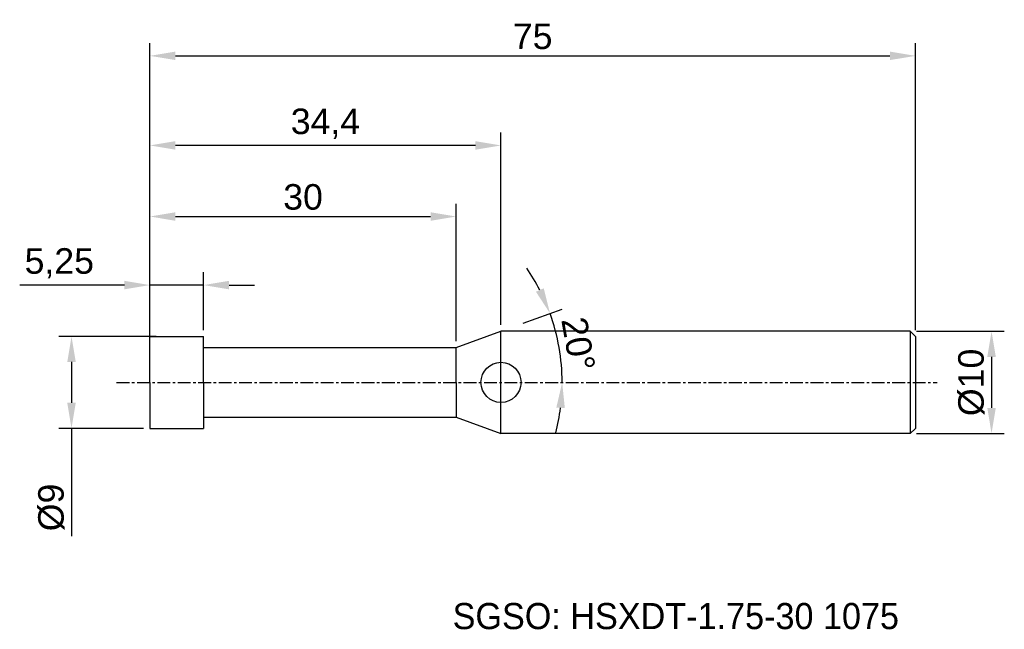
# Model space of a CAD drawing. Header units: millimetres. Extents: x 7881.1 to 7977.6, y 6079.1 to 6138.8.
import ezdxf
from ezdxf.enums import TextEntityAlignment as Align

# ---------------------------------------------------------------- set-up
doc = ezdxf.new("R2010")
doc.units = ezdxf.units.MM
doc.linetypes.add('CENTER', pattern=[2, 1.25, -0.25, 0.25, -0.25])
for name, color, linetype, lineweight in [('SK1', 4, 'Continuous', 25), ('SK4', 2, 'Continuous', 25), ('SK6', 5, 'Continuous', 25)]:
    doc.layers.add(name, color=color, linetype=linetype, lineweight=lineweight)
doc.styles.add('MS PGothic', font='txt')
doc.styles.get("Standard").update_dxf_attribs({"font": 'arial.ttf'})
doc.dimstyles.new('ISO-25', dxfattribs={"dimtxt": 2.5, "dimasz": 2.5, "dimexe": 1.25, "dimexo": 0.625, "dimtad": 1, "dimtxsty": 'Standard', "dimcen": 2.5, "dimadec": 0, "dimazin": 0, "dimtfac": 1, "dimtmove": 0, "dimatfit": 3, "dimfxl": 1, "dimarcsym": 0})

# ---------------------------------------------------------------- blocks, each defined once
blk = doc.blocks.new('*D27')
at = {"color": 0, "linetype": 'ByBlock', "lineweight": -2, "transparency": 16777216}
for p, q in [((7969.037, 6108.288), (7977.624, 6108.288)), ((7976.374, 6105.788), (7976.374, 6100.788)), ((7969.037, 6098.288), (7977.624, 6098.288))]:
    blk.add_line(p, q, dxfattribs=at)
at = {"color": 0, "linetype": 'ByBlock', "transparency": 16777216}
for points in [[(7975.958, 6105.788), (7976.791, 6105.788), (7976.374, 6108.288)], [(7975.958, 6100.788), (7976.791, 6100.788), (7976.374, 6098.288)]]:
    blk.add_solid(points, dxfattribs=at)
at = {"layer": 'Defpoints', "color": 0, "linetype": 'ByBlock', "transparency": 16777216}
for p in [(7968.412, 6108.288), (7968.412, 6098.288), (7976.374, 6098.288)]:
    blk.add_point(p, dxfattribs=at)
at = {"color": 0, "linetype": 'ByBlock', "transparency": 16777216, "insert": (7974.403, 6103.288), "char_height": 2.5, "attachment_point": 5, "rotation": 90}
blk.add_mtext('{\\fArial|b0|i0|c134|p34;%%C}10', dxfattribs=at)
blk = doc.blocks.new('*D32')
at = {"color": 0, "linetype": 'ByBlock', "lineweight": -2, "transparency": 16777216}
for p, q in [((7893.912, 6103.913), (7893.912, 6136.498)), ((7968.912, 6108.413), (7968.912, 6136.498)), ((7896.412, 6135.248), (7966.412, 6135.248))]:
    blk.add_line(p, q, dxfattribs=at)
at = {"color": 0, "linetype": 'ByBlock', "transparency": 16777216}
for points in [[(7896.412, 6135.665), (7896.412, 6134.832), (7893.912, 6135.248)], [(7966.412, 6135.665), (7966.412, 6134.832), (7968.912, 6135.248)]]:
    blk.add_solid(points, dxfattribs=at)
at = {"layer": 'Defpoints', "color": 0, "linetype": 'ByBlock', "transparency": 16777216}
for p in [(7968.912, 6135.248), (7968.912, 6107.788), (7893.912, 6103.288)]:
    blk.add_point(p, dxfattribs=at)
at = {"color": 0, "linetype": 'ByBlock', "transparency": 16777216, "insert": (7931.412, 6137.145), "char_height": 2.5, "attachment_point": 5}
blk.add_mtext('75', dxfattribs=at)
blk = doc.blocks.new('*D37')
at = {"color": 0, "linetype": 'ByBlock', "lineweight": -2, "transparency": 16777216}
for p, q in [((7893.912, 6108.413), (7893.912, 6114.062)), ((7899.162, 6108.413), (7899.162, 6114.062)), ((7891.412, 6112.812), (7881.149, 6112.812)), ((7899.162, 6112.812), (7893.912, 6112.812)), ((7901.662, 6112.812), (7904.162, 6112.812))]:
    blk.add_line(p, q, dxfattribs=at)
at = {"color": 0, "linetype": 'ByBlock', "transparency": 16777216}
for points in [[(7891.412, 6113.229), (7891.412, 6112.396), (7893.912, 6112.812)], [(7901.662, 6113.229), (7901.662, 6112.396), (7899.162, 6112.812)]]:
    blk.add_solid(points, dxfattribs=at)
at = {"layer": 'Defpoints', "color": 0, "linetype": 'ByBlock', "transparency": 16777216}
for p in [(7893.912, 6112.812), (7893.912, 6107.788), (7899.162, 6107.788)]:
    blk.add_point(p, dxfattribs=at)
at = {"color": 0, "linetype": 'ByBlock', "transparency": 16777216, "insert": (7885.03, 6114.94), "char_height": 2.5, "attachment_point": 5}
blk.add_mtext('5,25', dxfattribs=at)
blk = doc.blocks.new('*D38')
at = {"color": 0, "linetype": 'ByBlock', "lineweight": -2, "transparency": 16777216}
for p, q in [((7893.912, 6107.663), (7893.912, 6120.773)), ((7923.912, 6107.313), (7923.912, 6120.773)), ((7896.412, 6119.523), (7921.412, 6119.523))]:
    blk.add_line(p, q, dxfattribs=at)
at = {"color": 0, "linetype": 'ByBlock', "transparency": 16777216}
for points in [[(7896.412, 6119.94), (7896.412, 6119.106), (7893.912, 6119.523)], [(7921.412, 6119.94), (7921.412, 6119.106), (7923.912, 6119.523)]]:
    blk.add_solid(points, dxfattribs=at)
at = {"layer": 'Defpoints', "color": 0, "linetype": 'ByBlock', "transparency": 16777216}
for p in [(7923.912, 6119.523), (7893.912, 6107.038), (7923.912, 6106.688)]:
    blk.add_point(p, dxfattribs=at)
at = {"color": 0, "linetype": 'ByBlock', "transparency": 16777216, "insert": (7908.912, 6121.425), "char_height": 2.5, "attachment_point": 5}
blk.add_mtext('30', dxfattribs=at)
blk = doc.blocks.new('*D41')
at = {"color": 0, "linetype": 'ByBlock', "lineweight": -2, "transparency": 16777216}
for p, q in [((7894.524, 6107.788), (7884.977, 6107.788)), ((7886.227, 6105.288), (7886.227, 6101.288)), ((7893.287, 6098.788), (7884.977, 6098.788)), ((7886.227, 6098.788), (7886.227, 6088.24))]:
    blk.add_line(p, q, dxfattribs=at)
at = {"color": 0, "linetype": 'ByBlock', "transparency": 16777216}
for points in [[(7885.81, 6105.288), (7886.644, 6105.288), (7886.227, 6107.788)], [(7885.81, 6101.288), (7886.644, 6101.288), (7886.227, 6098.788)]]:
    blk.add_solid(points, dxfattribs=at)
at = {"layer": 'Defpoints', "color": 0, "linetype": 'ByBlock', "transparency": 16777216}
for p in [(7886.227, 6107.788), (7895.149, 6107.788), (7893.912, 6098.788)]:
    blk.add_point(p, dxfattribs=at)
at = {"color": 0, "linetype": 'ByBlock', "transparency": 16777216, "insert": (7884.256, 6091.047), "char_height": 2.5, "attachment_point": 5, "rotation": 90}
blk.add_mtext('%%C9', dxfattribs=at)
blk = doc.blocks.new('*D47')
at = {"color": 0, "linetype": 'ByBlock', "lineweight": -2, "transparency": 16777216}
blk.add_line((7930.471, 6109.076), (7934.289, 6110.465), dxfattribs=at)
for start, end in [(27.2632, 34.52639), (360, 20), (345.47361, 352.7368)]:
    blk.add_arc((7914.57, 6103.288), 19.734, start, end, dxfattribs=at)
at = {"color": 0, "linetype": 'ByBlock', "transparency": 16777216}
for points in [[(7932.494, 6112.495), (7931.731, 6112.161), (7933.115, 6110.038)], [(7933.731, 6100.82), (7934.562, 6100.767), (7934.305, 6103.288)]]:
    blk.add_solid(points, dxfattribs=at)
at = {"layer": 'Defpoints', "color": 0, "linetype": 'ByBlock', "transparency": 16777216}
for p in [(7929.884, 6108.862), (7923.912, 6106.688), (7934.171, 6105.579), (7890.648, 6103.288), (7971.057, 6103.288)]:
    blk.add_point(p, dxfattribs=at)
at = {"color": 0, "linetype": 'ByBlock', "transparency": 16777216, "insert": (7935.877, 6107.045), "char_height": 2.5, "attachment_point": 5, "rotation": 280}
blk.add_mtext('20°', dxfattribs=at)
blk = doc.blocks.new('*D48')
at = {"color": 0, "linetype": 'ByBlock', "lineweight": -2, "transparency": 16777216}
for p, q in [((7893.912, 6108.413), (7893.912, 6127.731)), ((7928.308, 6108.913), (7928.308, 6127.731)), ((7925.808, 6126.481), (7896.412, 6126.481))]:
    blk.add_line(p, q, dxfattribs=at)
at = {"color": 0, "linetype": 'ByBlock', "transparency": 16777216}
for points in [[(7896.412, 6126.898), (7896.412, 6126.064), (7893.912, 6126.481)], [(7925.808, 6126.898), (7925.808, 6126.064), (7928.308, 6126.481)]]:
    blk.add_solid(points, dxfattribs=at)
at = {"layer": 'Defpoints', "color": 0, "linetype": 'ByBlock', "transparency": 16777216}
for p in [(7893.912, 6126.481), (7928.308, 6108.288), (7893.912, 6107.788)]:
    blk.add_point(p, dxfattribs=at)
at = {"color": 0, "linetype": 'ByBlock', "transparency": 16777216, "insert": (7911.11, 6128.608), "char_height": 2.5, "attachment_point": 5}
blk.add_mtext('34,4', dxfattribs=at)

msp = doc.modelspace()

# ---------------------------------------------------------------- linework, layer by layer
at = {"color": 4, "linetype": 'ByBlock'}
for p, q in [((7923.912, 6106.688), (7928.308, 6108.288)), ((7928.308, 6098.288), (7928.308, 6108.288)), ((7893.912, 6103.288), (7893.912, 6107.788)), ((7893.912, 6107.788), (7899.162, 6107.788)), ((7899.162, 6103.288), (7899.162, 6107.788)), ((7899.162, 6103.288), (7899.162, 6107.788)), ((7899.162, 6106.688), (7923.912, 6106.688)), ((7923.912, 6103.288), (7923.912, 6106.688)), ((7893.912, 6103.288), (7893.912, 6098.788)), ((7899.162, 6103.288), (7899.162, 6098.788)), ((7923.912, 6103.288), (7923.912, 6099.888)), ((7899.162, 6099.888), (7923.912, 6099.888)), ((7923.912, 6099.888), (7928.308, 6098.288)), ((7893.912, 6098.788), (7899.162, 6098.788))]:
    msp.add_line(p, q, dxfattribs=at)
msp.add_circle((7928.308, 6103.288), 1.966, dxfattribs=at)
at = {"layer": 'SK1', "linetype": 'Continuous'}
for p, q in [((7968.412, 6108.288), (7928.308, 6108.288)), ((7968.412, 6108.288), (7968.912, 6107.788)), ((7968.412, 6108.288), (7968.412, 6098.288)), ((7968.912, 6107.788), (7968.912, 6098.788)), ((7968.412, 6098.288), (7928.308, 6098.288)), ((7968.912, 6098.788), (7968.412, 6098.288))]:
    msp.add_line(p, q, dxfattribs=at)
at = {"layer": 'SK4', "linetype": 'CENTER'}
msp.add_line((7890.648, 6103.288), (7971.057, 6103.288), dxfattribs=at)

# ---------------------------------------------------------------- texts
at = {"layer": 'SK6', "color": 5, "linetype": 'Continuous', "style": 'MS PGothic'}
msp.add_text('SGSO: HSXDT-1.75-30 1075', height=2.55961, dxfattribs=at).set_placement((7923.569, 6078.369), align=Align.BOTTOM_LEFT)

# ---------------------------------------------------------------- dimensions: what is measured, and where the dimension line sits
at = {"linetype": 'ByBlock'}
for base, p1, p2, picture, middle in [((7968.912, 6135.248), (7893.912, 6103.288), (7968.912, 6107.788), '*D32', (7931.412, 6137.145)), ((7893.912, 6126.481), (7928.308, 6108.288), (7893.912, 6107.788), '*D48', (7911.11, 6128.608)), ((7893.912, 6112.812), (7899.162, 6107.788), (7893.912, 6107.788), '*D37', (7885.03, 6114.94))]:
    dim = msp.add_linear_dim(base=base, p1=p1, p2=p2, dimstyle='ISO-25', dxfattribs=at)
    dim.commit()
    dim.dimension.update_dxf_attribs({"geometry": picture, "text_midpoint": middle})
dim = msp.add_linear_dim(base=(7923.912, 6119.523), p1=(7893.912, 6107.038), p2=(7923.912, 6106.688), dimstyle='ISO-25', dxfattribs=at)
dim.commit()
dim.dimension.update_dxf_attribs({"geometry": '*D38', "text_midpoint": (7908.912, 6119.523), "dimtype": 160})
dim = msp.add_angular_dim_2l(base=(7934.171, 6105.579), line1=((7923.912, 6106.688), (7929.884, 6108.862)), line2=((7890.648, 6103.288), (7971.057, 6103.288)), dimstyle='ISO-25', dxfattribs=at)
dim.commit()
dim.dimension.update_dxf_attribs({"geometry": '*D47', "text_midpoint": (7935.877, 6107.045)})
for base, p1, p2, text, picture, middle in [((7976.374, 6098.288), (7968.412, 6108.288), (7968.412, 6098.288), '{\\fArial|b0|i0|c134|p34;%%C}<>', '*D27', (7976.374, 6103.288)), ((7886.227, 6107.788), (7893.912, 6098.788), (7895.149, 6107.788), '%%C<>', '*D41', (7886.227, 6091.047))]:
    dim = msp.add_linear_dim(base=base, p1=p1, p2=p2, angle=90, text=text, dimstyle='ISO-25', dxfattribs=at)
    dim.commit()
    dim.dimension.update_dxf_attribs({"geometry": picture, "text_midpoint": middle, "dimtype": 160})

doc.saveas('drawing.dxf')
